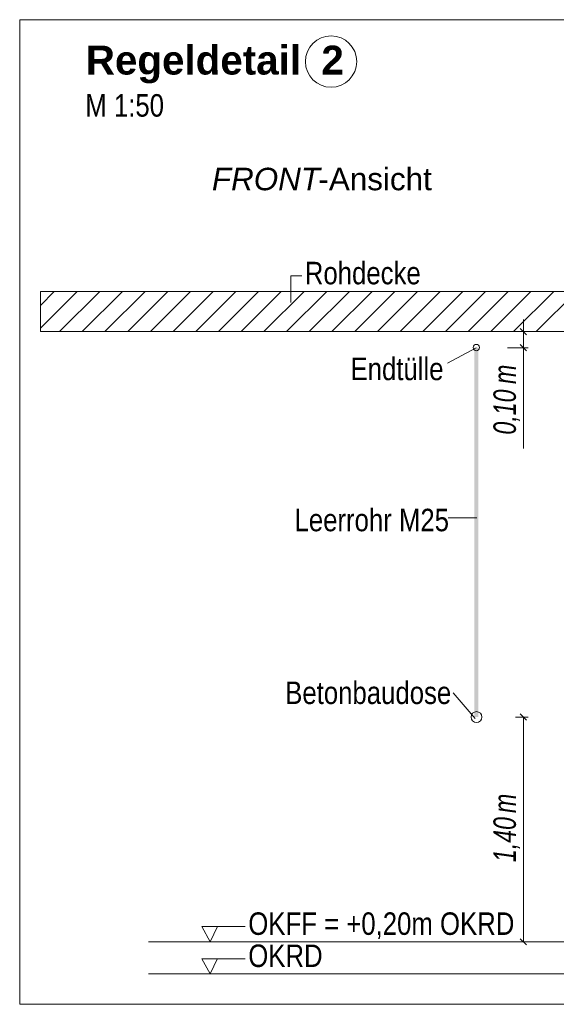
# Model space of a CAD drawing. Extents: x -720 to 300, y 62 to 1107.
# Tile 245 of 250: x 198 to 232, y 880 to 941. Entities that reach past the tile are written whole.
import ezdxf
from ezdxf.lldxf.tags import DXFTag

# ---------------------------------------------------------------- set-up
doc = ezdxf.new("R2010")
doc.units = 0
doc.layers.get('0').update_dxf_attribs({"lineweight": 35})
for name, color, linetype, lineweight, true_color in [('E_Aussparung Bemaßung-A06G9FMA8I', 5, 'Continuous', 9, 0x0000ff), ('E_Betonbaudose', 1, 'Continuous', 13, 0xff0000), ('E_Detail_Beschriftung', 7, 'Continuous', 13, 0x009900), ('E_Detail_Wandschraffur', 7, 'Continuous', 5, 0xc0c0c0), ('E_Leerrohr Beschriftung', 1, 'Continuous', 9, 0xff0000)]:
    doc.layers.add(name, color=color, linetype=linetype, lineweight=lineweight, true_color=true_color)
doc.layers.add('E_Detail_Linie_Text_Bem', color=7, linetype='Continuous', lineweight=13)
doc.styles.get("Standard").update_dxf_attribs({"font": 'ARIALN.TTF'})
tags = doc.linetypes.add('fein_strichliert', pattern=[4, 1, -2, 1]).pattern_tags.tags
tags[8:9] = [DXFTag(74, 4), DXFTag(75, 0), DXFTag(340, '0'), DXFTag(46, 0.0), DXFTag(50, 0.0), DXFTag(44, 0.0), DXFTag(45, 0.0)]
tags[6:7] = [DXFTag(74, 4), DXFTag(75, 0), DXFTag(340, '0'), DXFTag(46, 0.0), DXFTag(50, 0.0), DXFTag(44, 0.0), DXFTag(45, 0.0)]
tags[4:5] = [DXFTag(74, 4), DXFTag(75, 0), DXFTag(340, '0'), DXFTag(46, 0.0), DXFTag(50, 0.0), DXFTag(44, 0.0), DXFTag(45, 0.0)]
tags = doc.linetypes.add('fein_strichliert-A06G9FM98I', pattern=[4, 1, -2, 1]).pattern_tags.tags
tags[8:9] = [DXFTag(74, 4), DXFTag(75, 0), DXFTag(340, '0'), DXFTag(46, 0.0), DXFTag(50, 0.0), DXFTag(44, 0.0), DXFTag(45, 0.0)]
tags[6:7] = [DXFTag(74, 4), DXFTag(75, 0), DXFTag(340, '0'), DXFTag(46, 0.0), DXFTag(50, 0.0), DXFTag(44, 0.0), DXFTag(45, 0.0)]
tags[4:5] = [DXFTag(74, 4), DXFTag(75, 0), DXFTag(340, '0'), DXFTag(46, 0.0), DXFTag(50, 0.0), DXFTag(44, 0.0), DXFTag(45, 0.0)]

# ---------------------------------------------------------------- blocks, each defined once
blk = doc.blocks.new('Referenz-A06G9FMH8I')
at = {"layer": 'E_Aussparung Bemaßung-A06G9FMA8I', "linetype": 'Continuous', "ltscale": 0.13}
for p, q in [((229.566, 922.629), (229.566, 914.591)), ((229.866, 921.866), (228.566, 921.866)), ((229.375, 922.056), (229.757, 921.675)), ((229.375, 921.057), (229.757, 920.675)), ((229.866, 920.866), (228.566, 920.866)), ((229.866, 897.866), (229.066, 897.866)), ((229.757, 897.675), (229.375, 898.056)), ((229.566, 897.866), (229.566, 883.866)), ((229.866, 883.866), (229.066, 883.866)), ((229.757, 883.675), (229.375, 884.056))]:
    blk.add_line(p, q, dxfattribs=at)
at = {"layer": 'E_Betonbaudose', "linetype": 'Continuous', "ltscale": 0.13}
for centre, radius in [((226.634, 920.875), 0.2), ((226.643, 897.866), 0.34)]:
    blk.add_circle(centre, radius, dxfattribs=at)
at = {"layer": 'E_Detail_Linie_Text_Bem', "linetype": 'fein_strichliert-A06G9FM98I', "ltscale": 0.65}
for p, q in [((260.951, 941.293), (198.182, 941.293)), ((198.182, 941.293), (198.182, 879.976)), ((198.182, 879.976), (257.925, 879.976))]:
    blk.add_line(p, q, dxfattribs=at)
at = {"layer": 'E_Detail_Linie_Text_Bem', "color": 0, "linetype": 'Continuous', "ltscale": 0.13}
for p, q in [((215.073, 923.686), (215.073, 925.334)), ((215.073, 925.334), (215.76, 925.334)), ((224.832, 919.913), (226.622, 920.866)), ((224.878, 910.279), (226.663, 910.279)), ((225.188, 899.367), (226.553, 897.773)), ((210.047, 883.866), (209.538, 884.815)), ((209.538, 884.815), (212.222, 884.815)), ((210.505, 884.819), (210.047, 883.866)), ((210.047, 881.866), (209.538, 882.815)), ((209.538, 882.815), (212.222, 882.815)), ((210.505, 882.819), (210.047, 881.866))]:
    blk.add_line(p, q, dxfattribs=at)
at = {"layer": 'E_Detail_Linie_Text_Bem', "linetype": 'Continuous', "ltscale": 0.13}
for p, q in [((250.799, 924.366), (199.472, 924.366)), ((199.472, 924.366), (199.472, 921.866)), ((199.472, 921.866), (209.864, 921.866)), ((199.472, 921.866), (248.299, 921.866)), ((209.864, 921.866), (250.799, 921.866)), ((206.198, 883.866), (243.211, 883.866)), ((206.198, 881.866), (243.211, 881.866))]:
    blk.add_line(p, q, dxfattribs=at)
blk.add_solid([(226.768, 920.866), (226.768, 897.866), (226.518, 920.865), (226.518, 897.866)], dxfattribs=at)
at = {"layer": 'E_Detail_Wandschraffur', "linetype": 'fein_strichliert', "ltscale": 0.13}
for p, q in [((199.472, 922.082), (201.755, 924.366)), ((202.083, 921.866), (204.583, 924.366)), ((204.912, 921.866), (207.412, 924.366)), ((207.74, 921.866), (210.24, 924.366)), ((210.568, 921.866), (213.068, 924.366)), ((213.397, 921.866), (215.897, 924.366)), ((216.225, 921.866), (218.725, 924.366)), ((219.054, 921.866), (221.554, 924.366)), ((221.882, 921.866), (224.382, 924.366)), ((224.711, 921.866), (227.211, 924.366)), ((227.539, 921.866), (230.039, 924.366)), ((230.367, 921.866), (232.867, 924.366))]:
    blk.add_line(p, q, dxfattribs=at)
at = {"layer": 'E_Detail_Wandschraffur', "linetype": 'ByBlock', "ltscale": 0.13}
for p, q in [((199.472, 923.497), (200.341, 924.366)), ((200.669, 921.866), (203.169, 924.366)), ((203.497, 921.866), (205.997, 924.366)), ((206.326, 921.866), (208.826, 924.366)), ((209.154, 921.866), (211.654, 924.366)), ((211.983, 921.866), (214.483, 924.366)), ((214.811, 921.866), (217.311, 924.366)), ((217.64, 921.866), (220.14, 924.366)), ((220.468, 921.866), (222.968, 924.366)), ((223.296, 921.866), (225.796, 924.366)), ((226.125, 921.866), (228.625, 924.366)), ((228.953, 921.866), (231.453, 924.366))]:
    blk.add_line(p, q, dxfattribs=at)
at = {"layer": 'E_Leerrohr Beschriftung', "linetype": 'Continuous', "ltscale": 0.13}
blk.add_circle((217.581, 938.685), 1.6, dxfattribs=at)
at = {"layer": 'E_Aussparung Bemaßung-A06G9FMA8I', "linetype": 'Continuous', "ltscale": 0.13, "char_height": 1.4, "attachment_point": 1, "rotation": 90}
for s, insert in [('{\\W0.9;\\fArial Narrow|b0|i1;m}', (227.699, 918.606)), ('{\\W0.9;\\fArial Narrow|b0|i1;0,10 }', (227.699, 915.453)), ('{\\W0.9;\\fArial Narrow|b0|i1;m}', (227.699, 891.886)), ('{\\W0.9;\\fArial Narrow|b0|i1;1,40 }', (227.699, 888.829))]:
    blk.add_mtext(s, dxfattribs=dict(at, insert=insert))
at = {"layer": 'E_Detail_Beschriftung', "color": 1, "linetype": 'Continuous', "lineweight": 35, "ltscale": 0.35, "true_color": 0xff0000, "char_height": 1.8, "attachment_point": 1}
for s, insert in [('{\\fArial|b1|i0;Regeldetail}', (202.3, 939.677)), ('{\\fArial|b1|i0;2}', (216.978, 939.677))]:
    blk.add_mtext(s, dxfattribs=dict(at, insert=insert))
at = {"layer": 'E_Detail_Beschriftung', "linetype": 'Continuous', "ltscale": 0.13, "char_height": 1.4, "attachment_point": 1}
for s, insert in [('{\\fArial Narrow;M 1:50}', (202.27, 936.656)), ('{\\fArial Narrow;Rohdecke}', (215.948, 926.214)), ('{\\fArial Narrow;Endtülle}', (218.794, 920.245)), ('{\\fArial Narrow;Leerrohr M25}', (215.305, 910.835)), ('{\\fArial Narrow;Betonbaudose}', (214.725, 900.077)), ('{\\fArial Narrow;OKFF = +0,20m OKRD}', (212.425, 885.7)), ('{\\fArial Narrow;OKRD}', (212.425, 883.7))]:
    blk.add_mtext(s, dxfattribs=dict(at, insert=insert))
at = {"layer": 'E_Detail_Beschriftung', "linetype": 'Continuous', "lineweight": -2, "ltscale": 0.25, "char_height": 1.4, "attachment_point": 1}
for s, insert in [('{\\fArial|b0|i1;FRONT}', (210.16, 932.071)), ('{\\fArial;-Ansicht}', (216.795, 932.071))]:
    blk.add_mtext(s, dxfattribs=dict(at, insert=insert))

msp = doc.modelspace()

# ---------------------------------------------------------------- block references
at = {"color": 8, "lineweight": 25, "ltscale": 0.25, "true_color": 0x808080}
msp.add_blockref('Referenz-A06G9FMH8I', (0, 0), dxfattribs=at)

doc.saveas('drawing.dxf')
